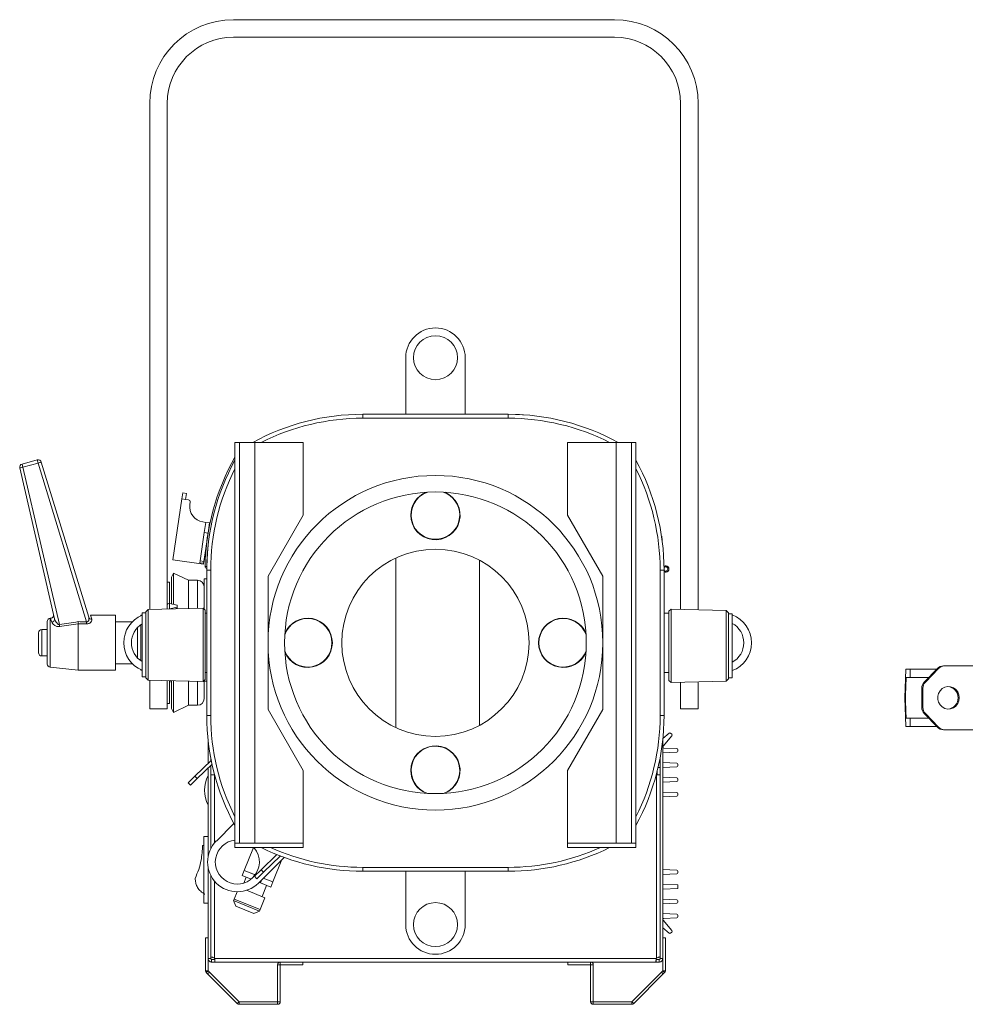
# Model space of a CAD drawing. Header units: millimetres. Extents: x 9 to 1220, y -890 to 456.
# Tile 8 of 10: x 9 to 438, y 9 to 456. Entities that reach past the tile are written whole.
import ezdxf

# ---------------------------------------------------------------- set-up
doc = ezdxf.new("R2010")
doc.units = ezdxf.units.MM

msp = doc.modelspace()

# ---------------------------------------------------------------- linework, layer by layer
at = {"color": 7, "linetype": 'Continuous', "lineweight": 15}
for p, q in [((105.78, 456.14), (278.78, 456.14)), ((105.78, 448.14), (278.78, 448.14)), ((67.78, 188.29), (67.78, 418.14)), ((75.78, 192.02), (75.78, 418.14)), ((308.78, 418.14), (308.78, 188.31)), ((316.78, 418.14), (316.78, 188.1)), ((184.01, 276.94), (184.01, 302.63)), ((211.01, 302.63), (211.01, 276.94)), ((164.51, 275.14), (164.51, 276.94)), ((164.51, 276.94), (230.51, 276.94)), ((230.51, 275.14), (164.51, 275.14)), ((222.46, 276.94), (229.24, 276.98)), ((230.51, 276.94), (230.51, 275.14)), ((106.51, 264.13), (108.51, 264.13)), ((106.51, 82.14), (106.51, 264.13)), ((108.51, 264.13), (108.51, 82.14)), ((115.51, 264.13), (108.51, 264.13)), ((115.51, 82.14), (115.51, 264.13)), ((137.51, 264.13), (115.51, 264.13)), ((137.51, 231.13), (137.51, 264.13)), ((257.51, 264.13), (279.51, 264.13)), ((257.51, 231.13), (257.51, 264.13)), ((279.51, 264.13), (279.51, 82.14)), ((286.51, 264.13), (279.51, 264.13)), ((286.51, 82.14), (286.51, 264.13)), ((286.51, 264.13), (288.51, 264.13)), ((288.51, 264.13), (288.51, 82.14)), ((9.88, 254.33), (16.74, 256.16)), ((16.74, 256.16), (17.12, 254.77)), ((18.57, 255.15), (40.09, 184.76)), ((24.61, 184.08), (8.81, 252.54)), ((9.88, 254.33), (10.26, 252.93)), ((17.12, 254.77), (10.26, 252.93)), ((10.26, 252.93), (26.77, 181.41)), ((39.15, 182.7), (17.12, 254.77)), ((82.41, 238.53), (78.32, 210.83)), ((82.41, 238.53), (82.81, 241.22)), ((84.1, 238.28), (82.41, 238.53)), ((84.49, 240.97), (82.81, 241.22)), ((84.49, 240.97), (84.1, 238.28)), ((85.38, 238.09), (84.1, 238.28)), ((86.08, 235.97), (86.23, 236.96)), ((121.51, 203.42), (137.51, 231.13)), ((273.51, 203.42), (257.51, 231.13)), ((93.27, 227.83), (91.98, 228.02)), ((92.59, 223.23), (93.27, 227.83)), ((93.27, 227.83), (94.95, 227.58)), ((94.95, 227.58), (94.27, 222.98)), ((90.69, 210.37), (92.59, 223.23)), ((92.37, 210.12), (94.27, 222.98)), ((94.27, 222.98), (92.59, 223.23)), ((300.36, 221.6), (300.16, 221.59)), ((300.36, 221.6), (300.42, 219.73)), ((92.17, 208.79), (78.32, 210.83)), ((90.56, 209.5), (90.69, 210.37)), ((90.69, 210.37), (92.37, 210.12)), ((179.5, 134.65), (179.5, 211.64)), ((217.51, 210.64), (217.51, 135.64)), ((92.24, 209.26), (90.56, 209.5)), ((92.24, 209.26), (92.17, 208.79)), ((92.37, 210.12), (92.24, 209.26)), ((92.9, 207.8), (93.7, 207.79)), ((93.7, 207.79), (93.71, 206.99)), ((93.73, 207.79), (93.7, 207.79)), ((93.72, 206.99), (93.71, 206.99)), ((95.51, 206.14), (93.71, 206.14)), ((93.71, 140.14), (93.71, 206.14)), ((95.51, 206.14), (95.51, 140.14)), ((299.51, 140.14), (299.51, 206.14)), ((301.31, 206.14), (299.51, 206.14)), ((301.31, 206.14), (301.31, 140.14)), ((78.56, 204.75), (77.71, 202.94)), ((77.71, 202.94), (77.71, 190.78)), ((85.46, 201.53), (78.56, 204.75)), ((78.56, 204.75), (78.56, 190.58)), ((89.51, 201.53), (85.46, 201.53)), ((85.46, 201.53), (85.46, 188.75)), ((93.71, 202.14), (92.51, 202.14)), ((92.51, 188.45), (92.51, 202.14)), ((121.51, 142.86), (121.51, 203.42)), ((273.51, 142.86), (273.51, 203.42)), ((76.78, 200.64), (75.78, 200.64)), ((76.78, 191.1), (76.78, 200.64)), ((67.04, 188.27), (66.01, 187.24)), ((92.04, 188.92), (67.04, 188.27)), ((67.04, 188.27), (67.04, 156.22)), ((75.78, 190.65), (75.78, 192.02)), ((75.78, 190.56), (75.78, 188.5)), ((80.29, 190.18), (76.79, 190.99)), ((76.9, 188.53), (80.29, 189.31)), ((79.33, 188.59), (80.29, 188.81)), ((80.29, 189.31), (80.29, 190.18)), ((80.29, 189.31), (80.29, 188.81)), ((93.01, 187.95), (92.04, 188.92)), ((92.04, 173.26), (92.04, 188.92)), ((93.01, 187.95), (93.01, 156.53)), ((304.5, 188.42), (303.52, 187.45)), ((329.5, 187.77), (304.5, 188.42)), ((304.5, 188.42), (304.5, 155.06)), ((22.84, 184.31), (22.65, 184.29)), ((52.31, 185.64), (40.93, 185.64)), ((40.93, 185.64), (41.52, 183.9)), ((52.31, 185.64), (52.31, 173.14)), ((64.31, 185.64), (63.78, 185.64)), ((63.78, 185.64), (63.78, 185.36)), ((66.01, 186.74), (64.31, 186.74)), ((64.31, 173.12), (64.31, 186.74)), ((66.01, 157.24), (66.01, 187.24)), ((93.01, 186.64), (93.71, 186.64)), ((301.31, 186.64), (303.52, 186.64)), ((303.52, 156.57), (303.52, 187.45)), ((330.52, 186.74), (329.5, 187.77)), ((329.5, 156.26), (329.5, 187.77)), ((330.52, 186.74), (330.52, 157.26)), ((330.52, 186.3), (330.76, 186.24)), ((332.22, 186.24), (330.52, 186.24)), ((332.22, 186.24), (332.22, 157.24)), ((21.31, 179.14), (18.81, 179.14)), ((21.31, 163.49), (21.31, 182.79)), ((35.31, 181.75), (35.31, 160.64)), ((59.92, 182.64), (52.31, 182.64)), ((62.31, 173.14), (62.31, 180.08)), ((63.78, 181.33), (63.78, 164.95)), ((17.31, 168.64), (17.31, 177.64)), ((52.31, 173.14), (52.31, 160.64)), ((62.31, 166.2), (62.31, 173.14)), ((64.31, 157.74), (64.31, 173.12)), ((92.04, 155.56), (92.04, 173.26)), ((18.81, 167.14), (21.31, 167.14)), ((22.65, 162), (35.31, 160.64)), ((52.31, 163.64), (59.92, 163.64)), ((411.07, 161.14), (410.62, 148.14)), ((411.07, 161.14), (413.09, 161.14)), ((413.09, 161.14), (413.02, 157.44)), ((413.09, 161.14), (425.05, 161.14)), ((419.42, 155.31), (425.37, 161.47)), ((425.89, 161.47), (419.94, 155.31)), ((425.89, 161.47), (425.37, 161.47)), ((428.1, 162.64), (428.62, 162.64)), ((451.84, 162.64), (428.62, 162.64)), ((35.31, 160.64), (52.31, 160.64)), ((63.78, 160.92), (63.78, 160.64)), ((63.78, 160.64), (64.31, 160.64)), ((64.31, 157.74), (66.01, 157.74)), ((66.01, 157.24), (67.04, 156.22)), ((92.04, 155.56), (93.01, 156.53)), ((93.71, 159.64), (93.01, 159.64)), ((303.52, 159.64), (301.31, 159.64)), ((303.52, 156.03), (303.52, 156.57)), ((329.5, 155.72), (330.52, 156.74)), ((330.52, 157.26), (330.52, 156.74)), ((330.52, 157.24), (332.22, 157.24)), ((411.21, 157.44), (413.02, 157.44)), ((413.02, 157.44), (421.48, 157.44)), ((67.04, 156.22), (92.04, 155.56)), ((67.78, 143.14), (67.78, 156.2)), ((75.78, 145.64), (75.78, 155.99)), ((75.78, 155.99), (75.78, 143.14)), ((76.78, 145.64), (76.78, 155.96)), ((77.44, 155.94), (76.79, 155.79)), ((77.71, 155.51), (76.79, 155.29)), ((77.71, 156.01), (77.71, 143.35)), ((78.56, 155.91), (78.56, 141.54)), ((85.46, 155.73), (85.46, 144.75)), ((92.51, 155.64), (92.51, 156.03)), ((93.71, 155.64), (92.51, 155.64)), ((92.51, 155.64), (92.51, 147.75)), ((303.52, 156.03), (304.5, 155.06)), ((304.5, 155.06), (329.5, 155.72)), ((308.78, 143.14), (308.78, 155.17)), ((316.78, 155.38), (316.78, 143.14)), ((329.5, 155.72), (329.5, 156.26)), ((418.81, 152.49), (418.29, 152.49)), ((418.29, 152.49), (418.29, 143.8)), ((418.81, 152.49), (418.81, 143.8)), ((419.42, 155.31), (419.94, 155.31)), ((411.07, 135.14), (410.62, 148.14)), ((410.62, 148.14), (410.87, 148.14)), ((67.78, 143.14), (75.78, 143.14)), ((75.78, 145.64), (76.78, 145.64)), ((77.71, 143.35), (78.56, 141.54)), ((78.56, 141.54), (85.46, 144.75)), ((85.46, 144.75), (89.51, 144.75)), ((308.78, 143.14), (316.78, 143.14)), ((418.29, 143.8), (418.81, 143.8)), ((95.51, 140.14), (93.71, 140.14)), ((137.51, 115.15), (121.51, 142.86)), ((257.51, 115.15), (273.51, 142.86)), ((301.31, 140.14), (299.51, 140.14)), ((411.21, 138.84), (413.02, 138.84)), ((413.02, 138.84), (421.48, 138.84)), ((413.09, 135.14), (413.02, 138.84)), ((419.94, 140.97), (419.42, 140.97)), ((425.37, 134.81), (419.42, 140.97)), ((419.94, 140.97), (425.89, 134.81)), ((411.07, 135.14), (413.09, 135.14)), ((413.09, 135.14), (425.05, 135.14)), ((425.37, 134.81), (425.89, 134.81)), ((303.61, 132.09), (300.79, 129.72)), ((300.84, 126.15), (304.8, 130.9)), ((304.29, 132.06), (304.77, 131.57)), ((428.62, 133.64), (428.1, 133.64)), ((428.62, 133.64), (451.84, 133.64)), ((94.31, 118.36), (94.31, 129)), ((300.71, 129), (300.71, 29.79)), ((307.03, 125.07), (301.2, 125.33)), ((95.51, 119.53), (95.51, 120.9)), ((299.51, 120.9), (299.51, 29.79)), ((300.71, 123.14), (307.03, 123.42)), ((307.51, 124.57), (307.51, 123.92)), ((95.74, 119.74), (88.33, 112.55)), ((96.1, 118.01), (89.37, 111.47)), ((95.51, 79.61), (95.51, 117.43)), ((298.57, 116.44), (299.51, 116.48)), ((299.51, 118.81), (299.1, 118.83)), ((307.04, 118.47), (300.71, 118.76)), ((300.71, 116.54), (307.04, 116.82)), ((307.51, 117.97), (307.51, 117.32)), ((85.28, 109.6), (88.33, 112.55)), ((88.33, 112.55), (89.37, 111.47)), ((94.31, 76.04), (94.31, 116.27)), ((95.56, 113.14), (97.16, 113.14)), ((95.56, 113.14), (95.56, 79.71)), ((97.16, 113.14), (97.29, 113.14)), ((137.51, 82.14), (137.51, 115.15)), ((257.51, 82.14), (257.51, 115.15)), ((297.74, 113.14), (297.86, 113.14)), ((297.86, 29.89), (297.86, 113.14)), ((297.86, 113.14), (299.46, 113.14)), ((298.21, 114.96), (298.21, 113.14)), ((299.46, 30.49), (299.46, 113.14)), ((299.51, 112.11), (299.46, 112.11)), ((307.04, 111.77), (300.71, 112.06)), ((86.33, 108.52), (85.28, 109.6)), ((89.37, 111.47), (86.33, 108.52)), ((299.46, 109.78), (299.51, 109.78)), ((300.71, 109.84), (307.04, 110.12)), ((307.51, 111.27), (307.51, 110.62)), ((299.51, 105.41), (299.46, 105.41)), ((299.46, 103.08), (299.51, 103.08)), ((307.04, 105.07), (300.71, 105.36)), ((300.71, 103.14), (307.04, 103.42)), ((307.51, 104.57), (307.51, 103.92)), ((98.04, 83.11), (106.03, 91.1)), ((92.31, 85.14), (94.31, 85.14)), ((92.31, 59.23), (92.31, 85.14)), ((95.51, 86.29), (95.56, 86.29)), ((91.81, 81.14), (92.31, 81.14)), ((108.51, 82.14), (106.51, 82.14)), ((137.51, 82.13), (106.51, 82.13)), ((106.51, 82.13), (106.51, 80.13)), ((108.51, 82.14), (115.51, 82.14)), ((108.51, 82.14), (108.51, 82.13)), ((137.51, 82.14), (115.51, 82.14)), ((137.51, 82.13), (137.51, 82.14)), ((137.51, 82.13), (137.51, 80.13)), ((257.51, 82.13), (257.51, 82.14)), ((257.51, 82.14), (279.51, 82.14)), ((257.51, 82.13), (288.51, 82.13)), ((257.51, 80.13), (257.51, 82.13)), ((279.51, 82.14), (286.51, 82.14)), ((288.51, 82.14), (286.51, 82.14)), ((288.51, 80.13), (288.51, 82.13)), ((137.51, 80.13), (106.51, 80.13)), ((110.69, 69.76), (114.88, 80.13)), ((118.46, 70.02), (125.57, 76.93)), ((119.5, 68.95), (127.1, 76.32)), ((257.51, 80.13), (288.51, 80.13)), ((128.79, 75.68), (117.13, 64.02)), ((127.76, 74.65), (123.67, 64.52)), ((94.31, 29.79), (94.31, 71.09)), ((95.51, 29.79), (95.51, 67.52)), ((95.56, 67.42), (95.56, 30.49)), ((109.75, 67.44), (110.69, 69.76)), ((113.86, 65.78), (109.75, 67.44)), ((110.69, 69.76), (115.32, 67.89)), ((110.69, 69.76), (110.69, 69.76)), ((115.71, 67.73), (110.69, 69.76)), ((115.32, 67.89), (115.71, 67.73)), ((115.41, 67.07), (118.46, 70.02)), ((119.5, 68.95), (116.46, 65.99)), ((118.46, 70.02), (119.5, 68.95)), ((164.51, 71.14), (230.51, 71.14)), ((164.51, 71.14), (164.51, 69.34)), ((230.51, 69.34), (164.51, 69.34)), ((184.01, 45.14), (184.01, 69.34)), ((211.01, 69.34), (211.01, 45.14)), ((230.51, 69.34), (230.51, 71.14)), ((299.51, 70.2), (299.46, 70.2)), ((299.46, 67.87), (299.51, 67.87)), ((307.04, 69.86), (300.71, 70.15)), ((300.71, 67.93), (307.04, 68.22)), ((307.51, 69.36), (307.51, 68.72)), ((95.51, 64.65), (95.56, 64.65)), ((111.61, 66.69), (110.52, 64.01)), ((116.46, 65.99), (115.41, 67.07)), ((117.45, 64.33), (118.1, 64.07)), ((122.73, 62.2), (118.1, 64.07)), ((118.82, 57.85), (120.88, 62.95)), ((119.37, 66.26), (123.67, 64.52)), ((123.67, 64.52), (119.37, 66.26)), ((123.67, 64.52), (122.73, 62.2)), ((123.67, 64.52), (123.67, 64.52)), ((299.51, 63.5), (299.46, 63.5)), ((307.51, 63.14), (300.71, 63.45)), ((307.51, 63.14), (307.51, 61.54)), ((92.31, 59.23), (92.31, 58.94)), ((92.31, 58.94), (92.81, 58.94)), ((92.31, 54.94), (92.31, 58.94)), ((95.51, 62.54), (95.56, 62.54)), ((95.51, 62.34), (95.56, 62.34)), ((107.47, 60.07), (106.12, 56.72)), ((120.07, 57.34), (111.72, 60.72)), ((299.46, 61.17), (299.51, 61.17)), ((300.71, 61.23), (307.51, 61.54)), ((92.31, 54.94), (94.31, 54.94)), ((106.07, 56.74), (105.81, 56.09)), ((105.81, 56.09), (106.92, 53.49)), ((105.81, 56.09), (117.68, 51.3)), ((117.94, 51.95), (106.07, 56.74)), ((117.9, 51.97), (120.07, 57.34)), ((299.51, 56.8), (299.46, 56.8)), ((299.46, 54.47), (299.51, 54.47)), ((307.04, 56.46), (300.71, 56.75)), ((300.71, 54.53), (307.04, 54.82)), ((307.51, 55.96), (307.51, 55.32)), ((115.08, 50.19), (106.92, 53.49)), ((115.08, 50.19), (117.68, 51.3)), ((117.68, 51.3), (117.94, 51.95)), ((299.51, 50.2), (299.46, 50.2)), ((307.03, 49.86), (300.71, 50.15)), ((307.51, 49.36), (307.51, 48.72)), ((304.8, 42.39), (300.84, 47.13)), ((301.2, 47.95), (307.03, 48.22)), ((299.46, 44.67), (299.51, 44.63)), ((300.71, 43.62), (303.61, 41.2)), ((304.77, 41.71), (304.29, 41.23)), ((93.11, 24.2), (93.11, 39.17)), ((94.31, 39.17), (93.11, 39.17)), ((300.71, 39.17), (301.91, 39.17)), ((301.91, 39.17), (301.91, 24.2)), ((94.31, 29.74), (94.31, 29.79)), ((94.31, 29.79), (95.51, 29.79)), ((95.51, 29.74), (94.31, 29.74)), ((94.31, 24.2), (94.31, 29.74)), ((95.51, 29.74), (95.51, 29.79)), ((95.56, 30.33), (95.56, 30.49)), ((97.36, 29.34), (95.91, 29.34)), ((95.91, 28.14), (95.91, 29.34)), ((97.36, 28.14), (95.91, 28.14)), ((97.26, 29.74), (297.76, 29.74)), ((97.36, 29.34), (97.36, 28.14)), ((97.36, 28.14), (297.67, 28.14)), ((127.07, 26.94), (125.87, 26.94)), ((125.87, 26.94), (125.87, 10.14)), ((127.07, 28.14), (127.07, 26.94)), ((127.07, 26.94), (137.37, 26.94)), ((127.07, 26.94), (127.07, 10.14)), ((137.37, 28.14), (137.37, 26.94)), ((257.65, 28.14), (257.65, 26.94)), ((257.65, 26.94), (267.95, 26.94)), ((267.95, 28.14), (267.95, 26.94)), ((267.95, 10.14), (267.95, 26.94)), ((267.95, 26.94), (269.15, 26.94)), ((269.15, 10.14), (269.15, 26.94)), ((297.67, 28.14), (297.67, 29.34)), ((299.11, 29.34), (297.67, 29.34)), ((299.11, 28.14), (297.67, 28.14)), ((299.11, 29.34), (299.11, 28.14)), ((299.51, 29.79), (299.51, 29.74)), ((299.51, 29.79), (300.71, 29.79)), ((300.71, 29.74), (299.51, 29.74)), ((300.71, 29.79), (300.71, 29.74)), ((300.71, 29.74), (300.71, 24.2)), ((94.31, 24.2), (93.11, 24.2)), ((94.31, 24.2), (93.46, 23.35)), ((94.08, 22.73), (93.46, 23.35)), ((94.08, 22.73), (94.93, 23.58)), ((107.52, 9.29), (94.08, 22.73)), ((94.93, 23.58), (94.31, 24.2)), ((94.93, 23.58), (108.37, 10.14)), ((286.66, 10.14), (300.09, 23.58)), ((300.94, 22.73), (287.51, 9.29)), ((300.71, 24.2), (300.09, 23.58)), ((300.09, 23.58), (300.94, 22.73)), ((301.91, 24.2), (300.71, 24.2)), ((301.56, 23.35), (300.71, 24.2)), ((301.56, 23.35), (300.94, 22.73)), ((108.37, 10.14), (107.52, 9.29)), ((107.52, 9.29), (108.37, 10.14)), ((107.52, 9.29), (107.52, 9.29)), ((108.37, 10.14), (108.37, 10.14)), ((108.37, 8.94), (108.37, 10.14)), ((125.87, 10.14), (108.37, 10.14)), ((125.87, 8.94), (125.87, 10.14)), ((127.07, 10.14), (125.87, 10.14)), ((267.95, 10.14), (269.15, 10.14)), ((269.15, 8.94), (269.15, 10.14)), ((286.66, 10.14), (269.15, 10.14)), ((286.66, 10.14), (286.66, 10.14)), ((287.51, 9.29), (286.66, 10.14)), ((286.66, 8.94), (286.66, 10.14)), ((287.51, 9.29), (287.51, 9.29)), ((125.87, 8.94), (108.37, 8.94)), ((286.66, 8.94), (269.15, 8.94))]:
    msp.add_line(p, q, dxfattribs=at)
at = {"color": 8, "linetype": 'Continuous', "lineweight": 15}
for p, q in [((229.24, 276.94), (229.24, 276.98)), ((89.51, 201.53), (89.51, 188.86)), ((76.79, 190.99), (76.79, 188.52)), ((22.65, 184.29), (22.65, 162)), ((18.81, 179.14), (18.81, 167.14)), ((76.79, 155.96), (76.79, 155.79)), ((89.51, 155.63), (89.51, 144.75)), ((97.16, 82.15), (97.16, 113.14)), ((115.32, 67.89), (114.84, 66.68)), ((97.16, 29.89), (97.16, 64.98)), ((118.1, 64.07), (118.72, 65.6))]:
    msp.add_line(p, q, dxfattribs=at)
at = {"color": 7, "linetype": 'Continuous', "lineweight": 15, "flags": 128}
for points in [[(237.55, 276.7), (235.66, 276.83), (229.24, 276.98)], [(94.55, 219.33), (93.99, 213.88), (93.7, 207.79)], [(302.01, 207.64), (301.63, 207.57), (301.31, 207.35)], [(410.87, 148.14), (410.91, 149.34), (411.21, 157.44)], [(435.33, 148.14), (435.14, 149.52), (434.61, 150.79), (433.76, 151.87), (432.67, 152.67), (431.4, 153.14), (430.06, 153.23), (428.75, 152.95), (427.56, 152.31), (426.58, 151.36), (425.88, 150.17), (425.52, 148.84), (425.52, 147.45), (425.88, 146.11), (426.58, 144.92), (427.56, 143.98), (428.75, 143.34), (430.06, 143.05), (431.4, 143.15), (432.67, 143.61), (433.76, 144.41), (434.61, 145.49), (435.14, 146.77), (435.33, 148.14)], [(97.16, 29.89), (97.16, 29.89)], [(297.86, 29.89), (297.86, 29.89)], [(297.86, 29.89), (297.86, 29.89)]]:
    msp.add_lwpolyline(points, dxfattribs=at)
at = {"color": 7, "linetype": 'Continuous', "lineweight": 15}
for centre, radius in [((197.51, 302.63), 10), ((197.51, 173.14), 76), ((197.51, 173.14), 68.5), ((197.51, 173.14), 42.5), ((197.51, 45.14), 10)]:
    msp.add_circle(centre, radius, dxfattribs=at)
for centre, radius, start, end in [((105.78, 418.14), 38, 90, 180), ((278.78, 418.14), 38, 0, 90), ((105.78, 418.14), 30, 90, 180), ((278.78, 418.14), 30, 0, 90), ((197.51, 302.63), 13.5, 0, 180), ((164.51, 173.14), 103.8, 90, 118.7631), ((230.51, 173.14), 103.8, 61.2369, 90), ((17.13, 254.72), 1.5, 17, 105), ((20.63, 244.57), 10.78, 101.0129, 108.9871), ((196.68, 205.98), 103.8, 150.3094, 178.9929), ((197.51, 206.14), 103.8, 151.2451, 180), ((197.51, 206.14), 103.8, 0, 28.7549), ((10.27, 252.88), 1.5, 105, 193), ((12.32, 242.35), 10.78, 101.0129, 108.9871), ((85.24, 237.1), 1, 351.599, 81.599), ((93, 234.95), 7, 171.599, 261.599), ((93.7, 207.79), 0.801, 178.9929, 270.3564), ((302.01, 206.64), 1.5, 242.1819, 118.5081), ((302.01, 206.64), 1, 225.573, 90), ((89.51, 198.53), 3, 0, 90), ((22.81, 182.79), 1.5, 96.1155, 180), ((22.68, 185.8), 1.5, 276.4177, 13), ((23.21, 183.91), 1.42, 274.2157, 6.8803), ((41.34, 185.22), 1.33, 200.5123, 278.0157), ((69.51, 173.14), 13.5, 112.1916, 247.8084), ((327.5, 173.14), 13.5, 290.4736, 69.5264), ((18.81, 177.64), 1.5, 90, 180), ((-311.21, 125.83), 342.51, 9.1861, 9.3381), ((-81.34, 183.88), 120.49, 358.9744, 359.4401), ((69.51, 173.14), 10, 121.3323, 238.6677), ((327.5, 173.14), 10, 298.177, 61.823), ((18.81, 168.64), 1.5, 180, 270), ((22.81, 163.49), 1.5, 180, 263.8845), ((428.11, 158.84), 3.8, 90.1808, 136.241), ((428.63, 158.84), 3.8, 90.1808, 136.241), ((422.36, 152.5), 4.07, 136.2244, 180.1629), ((422.88, 152.5), 4.07, 136.2244, 180.1629), ((429.79, 148.23), 5.02, 359.0168, 85.9902), ((89.51, 147.75), 3, 270, 0), ((429.79, 148.06), 5.02, 274.0098, 0.9832), ((422.36, 143.79), 4.07, 179.8371, 223.7756), ((422.88, 143.79), 4.07, 179.8371, 223.7756), ((197.51, 140.14), 103.8, 180, 208.7549), ((197.51, 140.14), 103.8, 331.2451, 0), ((428.11, 137.44), 3.8, 223.759, 269.8192), ((428.63, 137.44), 3.8, 223.759, 269.8192), ((303.94, 131.7), 0.5, 45, 129.8971), ((304.42, 131.22), 0.5, 320.1029, 45), ((301.22, 125.83), 0.5, 140.1029, 267.3971), ((307.01, 124.57), 0.5, 0, 87.3972), ((307.01, 123.92), 0.5, 272.6028, 0), ((307.01, 117.97), 0.5, 0, 87.3974), ((307.01, 117.32), 0.5, 272.6026, 0), ((107.71, 106.14), 15, 153.2563, 206.7437), ((307.01, 111.27), 0.5, 0, 87.3974), ((307.01, 110.62), 0.5, 272.6026, 0), ((307.01, 104.57), 0.5, 0, 87.3974), ((307.01, 103.92), 0.5, 272.6026, 0), ((107.58, 73.57), 13.5, 135, 315), ((107.58, 73.57), 10, 96.153, 315), ((107.58, 73.57), 10, 315, 41.0659), ((164.51, 173.14), 103.8, 243.6401, 270), ((230.51, 173.14), 103.8, 270, 296.3599), ((307.01, 69.36), 0.5, 360, 87.3974), ((307.01, 68.72), 0.5, 272.6026, 360), ((307.01, 55.96), 0.5, 0, 87.3974), ((307.01, 55.32), 0.5, 272.6026, 0), ((307.01, 49.36), 0.5, 0, 87.3972), ((197.51, 45.14), 13.5, 180, 0), ((301.22, 47.45), 0.5, 92.6029, 219.8971), ((307.01, 48.72), 0.5, 272.6028, 0), ((303.94, 41.58), 0.5, 230.1029, 315), ((304.42, 42.07), 0.5, 315, 39.8971), ((95.96, 28.99), 1.5, 30, 36.8699), ((127.07, 26.94), 1.2, 90, 180), ((267.95, 26.94), 1.2, 0, 90), ((299.06, 28.99), 1.5, 143.1301, 150), ((94.31, 24.2), 1.2, 180, 225), ((300.71, 24.2), 1.2, 315, 0), ((108.37, 10.14), 1.2, 225, 270), ((125.87, 10.14), 1.2, 270, 360), ((269.15, 10.14), 1.2, 180, 270), ((286.66, 10.14), 1.2, 270, 315)]:
    msp.add_arc(centre, radius, start, end, dxfattribs=at)
at = {"color": 8, "linetype": 'Continuous', "lineweight": 15}
for centre, radius, start, end in [((164.51, 173.14), 102, 90, 116.8634), ((230.51, 173.14), 102, 63.1366, 90), ((197.51, 206.14), 102, 153.1455, 180), ((197.51, 206.14), 102, 0, 26.8545), ((197.51, 231.14), 11.2, 112.2129, 180), ((197.51, 231.14), 11.2, 180, 67.7871), ((197.51, 231.14), 11.03, 109.4112, 0), ((197.51, 231.14), 11.03, 0, 70.5888), ((139.51, 173.14), 11.03, 0, 160.5888), ((139.51, 173.14), 11.2, 202.2129, 157.7871), ((255.51, 173.14), 11.2, 22.2129, 180), ((255.51, 173.14), 11.03, 19.4112, 340.5888), ((139.51, 173.14), 11.03, 199.4112, 0), ((255.51, 173.14), 11.2, 180, 337.7871), ((197.51, 140.14), 102, 180, 206.8545), ((197.51, 140.14), 102, 333.1455, 0), ((197.51, 115.14), 11.2, 292.2129, 180), ((197.51, 115.14), 11.03, 0, 250.5888), ((197.51, 115.14), 11.2, 180, 247.7871), ((197.51, 115.14), 11.03, 289.4112, 0), ((164.51, 173.14), 102, 245.7602, 270), ((230.51, 173.14), 102, 270, 294.2398)]:
    msp.add_arc(centre, radius, start, end, dxfattribs=at)
at = {"color": 7, "linetype": 'Continuous', "lineweight": 15}
for centre, major_axis, ratio, start_param, end_param in [((-1123, 173.09), (1549.87, 0.47), 0.009028, 0.722972, 0.726771), ((-1123.02, 173.14), (1549.87, 0.42), 0.008061, 0.722973, 0.726694)]:
    msp.add_ellipse(centre, major_axis=major_axis, ratio=ratio, start_param=start_param, end_param=end_param, dxfattribs=at)
for points, knots in [([(76.79, 190.99), (76.52, 191), (76.26, 190.96), (75.89, 190.8), (75.78, 190.68), (75.78, 190.56)], [0, 0, 0, 0, 0.5, 0.5, 1, 1, 1, 1]), ([(23.31, 182.5), (23.18, 182.99), (22.91, 184.05), (22.87, 184.19), (22.85, 184.27)], [0, 0, 0, 0, 0.463822, 1, 1, 1, 1]), ([(26.77, 181.41), (26.68, 181.4), (26.6, 181.41), (26.44, 181.45), (26.36, 181.49), (26.15, 181.6), (26.03, 181.7), (25.8, 181.92), (25.69, 182.04), (25.5, 182.28), (25.41, 182.4), (25.16, 182.78), (25.01, 183.04), (24.77, 183.56), (24.67, 183.82), (24.61, 184.08)], [0, 0, 0, 0, 0.0625, 0.0625, 0.125, 0.125, 0.25, 0.25, 0.375, 0.375, 0.5, 0.5, 0.75, 0.75, 1, 1, 1, 1]), ([(39.14, 181.72), (39.34, 181.72), (39.54, 181.74), (39.93, 181.81), (40.12, 181.87), (40.46, 182.02), (40.62, 182.11), (40.9, 182.31), (41.02, 182.42), (41.33, 182.76), (41.47, 183.01), (41.56, 183.36), (41.58, 183.47), (41.58, 183.7), (41.56, 183.8), (41.52, 183.9)], [0, 0, 0, 0, 0.125, 0.125, 0.25, 0.25, 0.375, 0.375, 0.5, 0.5, 0.75, 0.75, 0.875, 0.875, 1, 1, 1, 1]), ([(40.09, 184.76), (40.15, 184.56), (40.19, 184.35), (40.21, 183.93), (40.2, 183.72), (40.13, 183.39), (40.09, 183.28), (40, 183.07), (39.94, 182.97), (39.78, 182.8), (39.67, 182.72), (39.48, 182.67), (39.42, 182.67), (39.28, 182.67), (39.22, 182.68), (39.15, 182.7)], [0, 0, 0, 0, 0.25, 0.25, 0.5, 0.5, 0.625, 0.625, 0.75, 0.75, 0.875, 0.875, 0.9375, 0.9375, 1, 1, 1, 1]), ([(23.31, 182.5), (23.38, 182.26), (23.53, 182.01), (23.95, 181.54), (24.21, 181.31), (24.69, 181.01), (24.86, 180.91), (25.21, 180.74), (25.4, 180.67), (25.81, 180.55), (26.02, 180.51), (26.46, 180.47), (26.69, 180.48), (26.92, 180.51)], [0, 0, 0, 0, 0.25, 0.25, 0.5, 0.5, 0.625, 0.625, 0.75, 0.75, 0.875, 0.875, 1, 1, 1, 1]), ([(35.31, 181.76), (35.3, 181.89), (35.29, 182.04), (35.28, 182.3), (35.27, 182.38), (35.26, 182.56), (35.25, 182.65), (35.25, 182.74)], [0, 0, 0, 0, 0.5, 0.5, 0.75, 0.75, 1, 1, 1, 1]), ([(411.21, 138.84), (411.2, 139.22), (411.18, 139.6), (411.17, 139.98), (411.07, 142.7), (410.97, 145.42), (410.87, 148.14)], [0.007974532, 0.007974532, 0.007974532, 0.007974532, 0.009111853, 0.009111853, 0.009111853, 0.017280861, 0.017280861, 0.017280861, 0.017280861]), ([(88.41, 66.11), (88.98, 67.46), (90.11, 70.12), (91.44, 75.15), (91.67, 78.86), (91.81, 81.14)], [0, 0, 0, 0, 0.281466, 0.55978, 1, 1, 1, 1]), ([(92.31, 59.23), (91.68, 59.67), (90.45, 60.55), (89.26, 62.34), (88.59, 64.22), (88.47, 65.47), (88.41, 66.11)], [0, 0, 0, 0, 0.278676, 0.54622, 0.764169, 1, 1, 1, 1]), ([(92.81, 58.94), (92.72, 58.99), (92.55, 59.09), (92.38, 59.18), (92.31, 59.23)], [0, 0, 0, 0, 0.563353, 1, 1, 1, 1]), ([(94.31, 29.74), (94.32, 29.62), (94.33, 29.35), (94.51, 28.93), (94.77, 28.6), (95.07, 28.36), (95.46, 28.18), (95.76, 28.15), (95.91, 28.14)], [0, 0, 0, 0, 0.172015, 0.391241, 0.521617, 0.666306, 0.825678, 1, 1, 1, 1]), ([(95.51, 29.74), (95.51, 29.71), (95.51, 29.66), (95.56, 29.53), (95.67, 29.41), (95.8, 29.35), (95.87, 29.35), (95.91, 29.34)], [0, 0, 0, 0, 0.267545, 0.515449, 0.754905, 0.876112, 1, 1, 1, 1]), ([(97.16, 29.89), (96.98, 29.98), (96.69, 30.13), (96.26, 30.34), (95.9, 30.39), (95.62, 30.45), (95.58, 30.47), (95.56, 30.49)], [0, 0, 0, 0, 0.236031, 0.372314, 0.592163, 0.772731, 1, 1, 1, 1]), ([(97.36, 28.14), (97.38, 28.16), (97.43, 28.21), (97.43, 28.51), (97.4, 28.83), (97.37, 29.11), (97.32, 29.42), (97.28, 29.63), (97.26, 29.74)], [0, 0, 0, 0, 0.243655, 0.489855, 0.615142, 0.741783, 0.869998, 1, 1, 1, 1]), ([(297.76, 29.74), (297.73, 29.55), (297.65, 29.16), (297.61, 28.72), (297.6, 28.44), (297.61, 28.28), (297.63, 28.16), (297.65, 28.15), (297.67, 28.14)], [0, 0, 0, 0, 0.22932, 0.470699, 0.59718, 0.727429, 0.861643, 1, 1, 1, 1]), ([(299.46, 30.49), (299.44, 30.48), (299.41, 30.45), (299.17, 30.41), (298.94, 30.36), (298.69, 30.3), (298.35, 30.13), (298.05, 29.98), (297.86, 29.89)], [0, 0, 0, 0, 0.2200549, 0.3966957, 0.5298779, 0.6198834, 0.7560951, 1, 1, 1, 1]), ([(299.11, 29.34), (299.14, 29.34), (299.21, 29.35), (299.29, 29.38), (299.37, 29.43), (299.45, 29.51), (299.51, 29.63), (299.51, 29.7), (299.51, 29.74)], [0, 0, 0, 0, 0.086153, 0.176365, 0.275477, 0.387175, 0.657247, 1, 1, 1, 1]), ([(299.11, 28.14), (299.24, 28.15), (299.48, 28.17), (299.82, 28.29), (300.11, 28.47), (300.41, 28.77), (300.67, 29.22), (300.7, 29.57), (300.71, 29.74)], [0, 0, 0, 0, 0.138055, 0.270886, 0.399186, 0.523724, 0.763831, 1, 1, 1, 1])]:
    msp.add_open_spline(points, degree=3, knots=knots, dxfattribs=at)
for points in [[(26.77, 181.41), (29.59, 181.87), (32.42, 182.31), (35.25, 182.74)], [(35.31, 181.75), (32.51, 181.35), (29.71, 180.94), (26.92, 180.51)], [(35.31, 181.76), (35.31, 181.76), (35.31, 181.75), (35.31, 181.75)]]:
    msp.add_open_spline(points, degree=3, dxfattribs=at)

doc.saveas('drawing.dxf')
